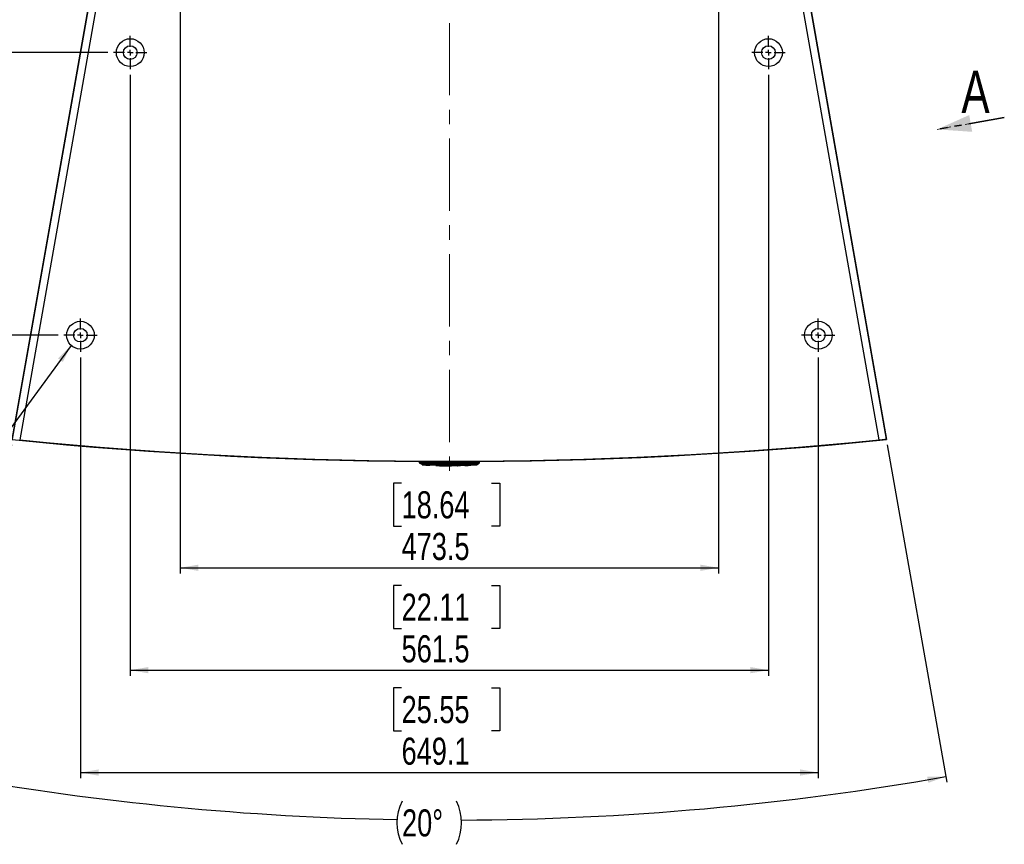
# Model space of a CAD drawing. Header units: millimetres. Extents: x 0 to 4205, y 0 to 2970.
# Tile 11 of 30: x 590 to 1456, y 1549 to 2274. Entities that reach past the tile are written whole.
import ezdxf

# ---------------------------------------------------------------- set-up
doc = ezdxf.new("R2010")
doc.units = ezdxf.units.MM
doc.header["$LTSCALE"] = 5
for name, pattern in [('CENTERX2', [20.32, 12.7, -2.54, 2.54, -2.54]), ('HIDDEN', [1.905, 1.27, -0.635]), ('PHANTOM', [12.7, 6.35, -1.27, 1.27, -1.27, 1.27, -1.27])]:
    doc.linetypes.add(name, pattern=pattern)
doc.layers.add('SLD-0', color=7, linetype='Continuous')
doc.styles.add('SLDTEXTSTYLE0', font='TXT', dxfattribs={"width": 0.75})
doc.dimstyles.new('SLDDIMSTYLE0', dxfattribs={"dimtxt": 23.8125, "dimasz": 16, "dimexe": 0, "dimexo": 0.0625, "dimgap": 5.953125, "dimtad": 0, "dimtih": 1, "dimtoh": 1, "dimdec": 1, "dimrnd": 1e-09, "dimzin": 12, "dimdsep": 46, "dimtxsty": 'SLDTEXTSTYLE0', "dimsah": 1, "dimcen": 0.09, "dimadec": 0, "dimazin": 3, "dimtfac": 1, "dimtdec": 1, "dimtofl": 0, "dimtmove": 0, "dimatfit": 3, "dimfxl": 1, "dimfrac": 2, "dimtolj": 1, "dimtzin": 12, "dimarcsym": 0})
doc.dimstyles.new('SLDDIMSTYLE2', dxfattribs={"dimtxt": 23.8125, "dimasz": 16, "dimexe": 0, "dimexo": 0.0625, "dimgap": 5.953125, "dimtad": 0, "dimtih": 1, "dimtoh": 1, "dimdec": 4, "dimlfac": 5, "dimzin": 12, "dimdsep": 46, "dimtxsty": 'SLDTEXTSTYLE0', "dimsah": 1, "dimcen": 0.09, "dimadec": 0, "dimazin": 3, "dimtfac": 1, "dimtdec": 0, "dimtofl": 0, "dimtmove": 0, "dimatfit": 3, "dimfxl": 1, "dimfrac": 2, "dimtolj": 1, "dimtzin": 12, "dimarcsym": 0})
doc.dimstyles.new('SLDDIMSTYLE3', dxfattribs={"dimtxt": 23.8125, "dimasz": 16, "dimexe": 0, "dimexo": 0.0625, "dimgap": 5.953125, "dimtad": 0, "dimtih": 1, "dimtoh": 1, "dimdec": 1, "dimrnd": 1e-09, "dimzin": 4, "dimdsep": 46, "dimtxsty": 'SLDTEXTSTYLE0', "dimsah": 1, "dimcen": 0.09, "dimadec": 0, "dimazin": 1, "dimtfac": 1, "dimtdec": 1, "dimtofl": 0, "dimtmove": 0, "dimatfit": 3, "dimfxl": 1, "dimfrac": 2, "dimtolj": 1, "dimtzin": 12, "dimarcsym": 0})
doc.dimstyles.new('SLDDIMSTYLE4', dxfattribs={"dimtxt": 0.18, "dimasz": 16, "dimexe": 0, "dimexo": 0.0625, "dimgap": 0, "dimtad": 0, "dimtih": 1, "dimtoh": 1, "dimdec": 0, "dimrnd": 1e-09, "dimzin": 0, "dimdsep": 46, "dimtxsty": 'Standard', "dimsah": 1, "dimcen": 0.09, "dimadec": 0, "dimazin": 0, "dimtfac": 16, "dimtdec": 0, "dimtofl": 0, "dimtmove": 0, "dimatfit": 3, "dimfxl": 1, "dimfrac": 2, "dimtolj": 1, "dimtzin": 0, "dimarcsym": 0})

# ---------------------------------------------------------------- blocks, each defined once
blk = doc.blocks.new('_D_6')
at = {"layer": 'SLD-0', "color": 7, "transparency": 16777216}
for p, q in [((582.5, 1900.4), (530.19, 1603.74)), ((1352.87, 1900.4), (1405.18, 1603.74))]:
    blk.add_line(p, q, dxfattribs=at)
for centre, radius, start, end in [((967.68, 4084.89), 2514.43, 260, 268.94986), ((967.68, 4084.89), 2514.43, 270.24469, 280), ((963.9, 1568.11), 42.3, 153.43495, 206.56505), ((936.12, 1568.11), 42.3, 333.43495, 26.56505)]:
    blk.add_arc(centre, radius, start, end, dxfattribs=at)
for points in [[(531.06, 1608.66), (546.35, 1603.22), (547.29, 1608.64)], [(1404.31, 1608.66), (1388.07, 1608.64), (1389.01, 1603.22)]]:
    blk.add_solid(points, dxfattribs=at)
at = {"layer": 'SLD-0', "color": 7, "transparency": 16777216, "insert": (926.07, 1579.89), "char_height": 23.812, "attachment_point": 1, "style": 'SLDTEXTSTYLE0'}
blk.add_mtext('20°', dxfattribs=at)
blk = doc.blocks.new('_D_8')
at = {"layer": 'SLD-0', "color": 7, "transparency": 16777216}
for p, q in [((730.91, 2474.86), (730.91, 1787.27)), ((1204.45, 2474.86), (1204.45, 1787.27)), ((925.67, 1866.68), (918.43, 1866.68)), ((918.43, 1866.68), (918.43, 1828.85)), ((1004.82, 1866.68), (1012.07, 1866.68)), ((1012.07, 1866.68), (1012.07, 1828.85)), ((918.43, 1828.85), (925.67, 1828.85)), ((1012.07, 1828.85), (1004.82, 1828.85)), ((730.91, 1792.27), (1204.45, 1792.27))]:
    blk.add_line(p, q, dxfattribs=at)
for points in [[(730.91, 1792.27), (746.91, 1789.52), (746.91, 1795.02)], [(1204.45, 1792.27), (1188.45, 1795.02), (1188.45, 1789.52)]]:
    blk.add_solid(points, dxfattribs=at)
at = {"layer": 'SLD-0', "color": 7, "transparency": 16777216, "char_height": 23.812, "attachment_point": 1, "style": 'SLDTEXTSTYLE0'}
for s, insert in [('18.64', (925.67, 1859.55)), ('473.5', (925.67, 1822.97))]:
    blk.add_mtext(s, dxfattribs=dict(at, insert=insert))
blk = doc.blocks.new('_D_9')
at = {"layer": 'SLD-0', "color": 7, "transparency": 16777216}
for p, q in [((686.95, 2225.51), (686.95, 1697.27)), ((1248.42, 2225.51), (1248.42, 1697.27)), ((925.67, 1776.68), (918.43, 1776.68)), ((918.43, 1776.68), (918.43, 1738.85)), ((1004.82, 1776.68), (1012.07, 1776.68)), ((1012.07, 1776.68), (1012.07, 1738.85)), ((918.43, 1738.85), (925.67, 1738.85)), ((1012.07, 1738.85), (1004.82, 1738.85)), ((686.95, 1702.27), (1248.42, 1702.27))]:
    blk.add_line(p, q, dxfattribs=at)
for points in [[(686.95, 1702.27), (702.95, 1699.52), (702.95, 1705.02)], [(1248.42, 1702.27), (1232.42, 1705.02), (1232.42, 1699.52)]]:
    blk.add_solid(points, dxfattribs=at)
at = {"layer": 'SLD-0', "color": 7, "transparency": 16777216, "char_height": 23.812, "attachment_point": 1, "style": 'SLDTEXTSTYLE0'}
for s, insert in [('22.11', (925.67, 1769.55)), ('561.5', (925.67, 1732.97))]:
    blk.add_mtext(s, dxfattribs=dict(at, insert=insert))
blk = doc.blocks.new('_D_10')
at = {"layer": 'SLD-0', "color": 7, "transparency": 16777216}
for p, q in [((643.14, 1977.07), (643.14, 1607.27)), ((1292.23, 1977.07), (1292.23, 1607.27)), ((925.67, 1686.68), (918.43, 1686.68)), ((918.43, 1686.68), (918.43, 1648.85)), ((1004.82, 1686.68), (1012.07, 1686.68)), ((1012.07, 1686.68), (1012.07, 1648.85)), ((918.43, 1648.85), (925.67, 1648.85)), ((1012.07, 1648.85), (1004.82, 1648.85)), ((643.14, 1612.27), (1292.23, 1612.27))]:
    blk.add_line(p, q, dxfattribs=at)
for points in [[(643.14, 1612.27), (659.14, 1609.52), (659.14, 1615.02)], [(1292.23, 1612.27), (1276.23, 1615.02), (1276.23, 1609.52)]]:
    blk.add_solid(points, dxfattribs=at)
at = {"layer": 'SLD-0', "color": 7, "transparency": 16777216, "char_height": 23.812, "attachment_point": 1, "style": 'SLDTEXTSTYLE0'}
for s, insert in [('25.55', (925.67, 1679.55)), ('649.1', (925.67, 1642.97))]:
    blk.add_mtext(s, dxfattribs=dict(at, insert=insert))
blk = doc.blocks.new('_D_12')
at = {"layer": 'SLD-0', "color": 7, "transparency": 16777216}
for p, q in [((947.99, 2522.8), (554.51, 2522.8)), ((559.51, 2522.8), (559.51, 2417.17)), ((538.39, 2412.34), (531.15, 2412.34)), ((531.15, 2412.34), (531.15, 2374.5)), ((617.55, 2412.34), (624.79, 2412.34)), ((624.79, 2412.34), (624.79, 2374.5)), ((531.15, 2374.5), (538.39, 2374.5)), ((624.79, 2374.5), (617.55, 2374.5)), ((559.51, 2245.2), (559.51, 2337.92)), ((667.25, 2245.2), (554.51, 2245.2))]:
    blk.add_line(p, q, dxfattribs=at)
for points in [[(559.51, 2522.8), (556.76, 2506.8), (562.26, 2506.8)], [(559.51, 2245.2), (562.26, 2261.2), (556.76, 2261.2)]]:
    blk.add_solid(points, dxfattribs=at)
at = {"layer": 'SLD-0', "color": 7, "transparency": 16777216, "char_height": 23.812, "attachment_point": 1, "style": 'SLDTEXTSTYLE0'}
for s, insert in [('10.93', (538.39, 2405.2)), ('2X', (487, 2368.62)), ('277.6', (538.39, 2368.62))]:
    blk.add_mtext(s, dxfattribs=dict(at, insert=insert))
blk = doc.blocks.new('_D_13')
at = {"layer": 'SLD-0', "color": 7, "transparency": 16777216}
for p, q in [((947.99, 2522.8), (438.01, 2522.8)), ((443.01, 2522.8), (443.01, 2268.85)), ((421.88, 2264.02), (414.64, 2264.02)), ((414.64, 2264.02), (414.64, 2226.18)), ((501.04, 2264.02), (508.28, 2264.02)), ((508.28, 2264.02), (508.28, 2226.18)), ((414.64, 2226.18), (421.88, 2226.18)), ((508.28, 2226.18), (501.04, 2226.18)), ((443.01, 1996.76), (443.01, 2189.61)), ((623.45, 1996.76), (438.01, 1996.76))]:
    blk.add_line(p, q, dxfattribs=at)
for points in [[(443.01, 2522.8), (440.26, 2506.8), (445.76, 2506.8)], [(443.01, 1996.76), (445.76, 2012.76), (440.26, 2012.76)]]:
    blk.add_solid(points, dxfattribs=at)
at = {"layer": 'SLD-0', "color": 7, "transparency": 16777216, "char_height": 23.812, "attachment_point": 1, "style": 'SLDTEXTSTYLE0'}
for s, insert in [('20.71', (421.88, 2256.88)), ('2X', (370.49, 2220.3)), ('526.0', (421.88, 2220.3))]:
    blk.add_mtext(s, dxfattribs=dict(at, insert=insert))
blk = doc.blocks.new('SW_CENTERMARKSYMBOL_3')
at = {"layer": 'SLD-0', "color": 0}
for p, q in [((0, 5), (0, 14.692)), ((-5, 0), (-14.692, 0)), ((0, 0), (-2.5, 0)), ((0, 0), (0, 2.5)), ((0, 0), (0, -2.5)), ((0, 0), (2.5, 0)), ((5, 0), (14.692, 0)), ((0, -5), (0, -14.692))]:
    blk.add_line(p, q, dxfattribs=at)
blk = doc.blocks.new('SW_CENTERMARKSYMBOL_4')
at = {"layer": 'SLD-0', "color": 0}
for p, q in [((0, 5), (0, 14.692)), ((-5, 0), (-14.692, 0)), ((0, 0), (-2.5, 0)), ((0, 0), (0, 2.5)), ((0, 0), (0, -2.5)), ((0, 0), (2.5, 0)), ((5, 0), (14.692, 0)), ((0, -5), (0, -14.692))]:
    blk.add_line(p, q, dxfattribs=at)
blk = doc.blocks.new('SW_CENTERMARKSYMBOL_5')
at = {"layer": 'SLD-0', "color": 0}
for p, q in [((0, 5), (0, 14.692)), ((-5, 0), (-14.692, 0)), ((0, 0), (-2.5, 0)), ((0, 0), (0, 2.5)), ((0, 0), (0, -2.5)), ((0, 0), (2.5, 0)), ((5, 0), (14.692, 0)), ((0, -5), (0, -14.692))]:
    blk.add_line(p, q, dxfattribs=at)
blk = doc.blocks.new('SW_CENTERMARKSYMBOL_6')
at = {"layer": 'SLD-0', "color": 0}
for p, q in [((0, 5), (0, 14.692)), ((-5, 0), (-14.692, 0)), ((0, 0), (-2.5, 0)), ((0, 0), (0, 2.5)), ((0, 0), (0, -2.5)), ((0, 0), (2.5, 0)), ((5, 0), (14.692, 0)), ((0, -5), (0, -14.692))]:
    blk.add_line(p, q, dxfattribs=at)
blk = doc.blocks.new('SW_PROJECTIONARROW_0')
at = {"color": 0, "linetype": 'HIDDEN', "lineweight": 18}
blk.add_line((1455.88, 2188.11), (1396.79, 2177.69), dxfattribs=at)
blk.add_line((1455.88, 2188.11), (1396.79, 2177.69), dxfattribs=at)
at = {"color": 0, "linetype": 'PHANTOM', "lineweight": 35}
blk.add_line((1455.88, 2188.11), (1396.79, 2177.69), dxfattribs=at)
at = {"color": 0, "linetype": 'Continuous', "lineweight": 25}
blk.add_solid([(1396.79, 2177.69), (1427.64, 2175.52), (1425.03, 2190.29)], dxfattribs=at)
blk.add_solid([(1396.79, 2177.69), (1427.64, 2175.52), (1425.03, 2190.29)], dxfattribs=at)
at = {"color": 0, "linetype": 'Continuous', "lineweight": 25, "insert": (1418.16, 2229.26), "char_height": 37.04, "attachment_point": 1, "style": 'SLDTEXTSTYLE0'}
blk.add_mtext('A', dxfattribs=at)
blk.add_mtext('A', dxfattribs=at)

msp = doc.modelspace()

# ---------------------------------------------------------------- linework, layer by layer
at = {"color": 7, "linetype": 'Continuous', "lineweight": 25}
for p, q in [((583.366953, 1905.32636), (699.852758, 2565.950328)), ((583.371543, 1905.352526), (699.852758, 2565.950328)), ((1235.513382, 2565.950328), (1351.999186, 1905.32636)), ((1235.513382, 2565.950328), (1351.994597, 1905.352526)), ((705.181055, 2559.600347), (589.702569, 1904.689365)), ((1345.66357, 1904.689365), (1230.185085, 2559.600347)), ((942.53707, 1885.041737), (941.130955, 1885.041737)), ((941.130955, 1885.041737), (941.15536, 1884.950661)), ((941.160556, 1884.93123), (941.155356, 1884.950661)), ((941.155369, 1884.950661), (941.231033, 1884.768092)), ((941.23099, 1884.768152), (941.158876, 1884.937518)), ((941.504799, 1884.374403), (941.514791, 1884.376192)), ((943.641199, 1882.942551), (941.504799, 1884.374403)), ((941.584571, 1885.041737), (941.584571, 1885.803723)), ((941.584571, 1885.803723), (993.781569, 1885.803723)), ((941.664232, 1884.402805), (941.705404, 1884.411418)), ((941.664232, 1884.402805), (943.739402, 1883.718693)), ((942.476413, 1884.411418), (942.881944, 1884.402805)), ((942.53707, 1884.950661), (942.53707, 1885.041737)), ((992.82907, 1885.041737), (942.53707, 1885.041737)), ((942.53707, 1884.950661), (942.889855, 1884.93123)), ((944.683908, 1883.718693), (942.881944, 1884.402805)), ((942.889855, 1884.93123), (992.476285, 1884.93123)), ((943.875434, 1883.695715), (943.739402, 1883.718693)), ((944.683908, 1883.718663), (944.68039, 1883.695715)), ((944.68039, 1883.695715), (956.173095, 1883.035534)), ((950.21345, 1882.39696), (950.213317, 1882.844889)), ((950.655224, 1882.716292), (950.665065, 1882.753008)), ((950.77438, 1882.844263), (964.22508, 1882.394933)), ((955.954724, 1882.292413), (950.775441, 1882.465207)), ((955.79587, 1882.601195), (955.816698, 1882.523471)), ((955.816666, 1882.439965), (955.79587, 1882.51757)), ((955.79587, 1882.509762), (955.820184, 1882.419013)), ((955.816685, 1882.439905), (955.816683, 1882.432067)), ((955.868098, 1882.322394), (955.816685, 1882.439905)), ((955.816719, 1882.652932), (955.816698, 1882.523471)), ((955.816698, 1882.523471), (955.865235, 1882.409)), ((955.870973, 1882.532531), (955.816719, 1882.652932)), ((955.92287, 1882.653111), (955.870973, 1882.532531)), ((956.217569, 1882.118129), (956.217568, 1882.112348)), ((964.225099, 1881.922507), (956.217569, 1882.118129)), ((956.217583, 1882.321977), (956.217575, 1882.21153)), ((956.217575, 1882.21153), (964.225089, 1882.015848)), ((964.225111, 1882.126235), (956.217583, 1882.321977)), ((964.786188, 1881.996238), (964.786184, 1881.920659)), ((964.78622, 1882.358187), (964.786196, 1882.141703)), ((965.723542, 1881.913208), (965.723538, 1881.988787)), ((965.792885, 1885.8042), (965.792875, 1885.803723)), ((966.284622, 1881.999486), (974.54818, 1882.073426)), ((969.384924, 1881.907695), (966.284626, 1881.906145)), ((969.384924, 1881.901913), (969.384924, 1881.907695)), ((969.573264, 1885.803723), (969.573255, 1885.8042)), ((975.109257, 1881.987416), (980.167158, 1882.391864)), ((975.109261, 1882.07277), (975.109257, 1881.987416)), ((981.68793, 1882.218265), (978.876899, 1882.288688)), ((979.272469, 1883.040124), (990.68575, 1883.695715)), ((980.684049, 1882.427239), (986.004368, 1882.700496)), ((986.521688, 1882.70139), (981.68793, 1882.218265)), ((992.484196, 1884.402805), (990.682232, 1883.718693)), ((990.68575, 1883.695715), (990.682232, 1883.718693)), ((991.626738, 1883.718663), (991.490705, 1883.695715)), ((991.613336, 1882.867747), (993.874755, 1884.383404)), ((991.626738, 1883.718693), (993.701907, 1884.402805)), ((992.476285, 1884.93123), (992.82907, 1884.950661)), ((992.484196, 1884.402805), (992.889727, 1884.411418)), ((994.235186, 1885.041737), (992.82907, 1885.041737)), ((992.82907, 1884.950661), (992.82907, 1885.041737)), ((993.660735, 1884.411418), (993.701907, 1884.402805)), ((993.781569, 1885.803723), (993.781569, 1885.041737)), ((993.861726, 1884.37336), (993.861612, 1884.373331)), ((994.129742, 1884.747946), (994.135149, 1884.768152)), ((994.210784, 1884.950661), (994.205583, 1884.93123)), ((994.21078, 1884.950661), (994.235186, 1885.041737))]:
    msp.add_line(p, q, dxfattribs=at)
at = {"color": 8, "linetype": 'Continuous', "lineweight": 25}
for p, q in [((941.514791, 1884.376192), (941.664232, 1884.402805)), ((994.205583, 1884.93123), (994.153038, 1884.801173))]:
    msp.add_line(p, q, dxfattribs=at)
at = {"color": 7, "linetype": 'Continuous', "lineweight": 25, "flags": 128}
msp.add_lwpolyline([(943.875434, 1883.695715), (943.874131, 1883.705788), (943.873618, 1883.711093), (943.872834, 1883.722627), (943.872754, 1883.725547), (943.872743, 1883.726263), (943.872741, 1883.726471), (943.872741, 1883.726501), (943.872741, 1883.726531), (943.872741, 1883.726531), (943.872743, 1883.726531), (943.874835, 1883.755409), (943.876669, 1883.75675), (943.878046, 1883.757019), (943.878849, 1883.757078), (943.879279, 1883.757078), (943.879728, 1883.757048), (943.881244, 1883.756959), (943.884284, 1883.75675), (943.894933, 1883.755946), (943.934493, 1883.752965), (944.086552, 1883.741313), (944.68039, 1883.695715)], dxfattribs=at)
at = {"color": 8, "linetype": 'Continuous', "lineweight": 25, "flags": 128}
for points in [[(964.225099, 1881.922507), (964.225169, 1881.928646), (964.225366, 1881.946051), (964.225685, 1881.974273), (964.226084, 1882.009589)], [(964.225111, 1882.126235), (964.225201, 1882.134193), (964.225413, 1882.152849), (964.22574, 1882.181727), (964.226174, 1882.220083), (964.226705, 1882.266962), (964.227319, 1882.321172), (964.228, 1882.381343), (964.228124, 1882.392281)], [(964.786188, 1881.996238), (964.716415, 1882.002586), (964.661395, 1882.015907)], [(975.109261, 1882.07277), (975.037508, 1882.077002), (974.972629, 1882.091486)]]:
    msp.add_lwpolyline(points, dxfattribs=at)
at = {"color": 7, "linetype": 'Continuous', "lineweight": 25}
for centre, radius in [((686.946827, 2245.199137), 12.192), ((1248.419313, 2245.199137), 12.192), ((686.946827, 2245.199137), 5.9944), ((1248.419313, 2245.199137), 5.9944), ((643.14061, 1996.761737), 12.192), ((643.14061, 1996.761737), 5.9944), ((1292.22553, 1996.761737), 12.192), ((1292.22553, 1996.761737), 5.9944)]:
    msp.add_circle(centre, radius, dxfattribs=at)
for centre, radius, start, end in [((967.68307, 5695.893751), 3810, 264.3064646, 275.6935354), ((967.68307, 5672.003929), 3786.2002, 265.008771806, 274.991228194), ((941.929035, 1885.007382), 0.762, 195, 236.169378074), ((863.13787, 1885.861147), 79.757408, 358.952304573, 359.331955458), ((967.68307, 2187.466219), 305.569056, 265.555909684, 266.72261628), ((950.238135, 1882.828042), 0.4318, 266.72256865, 345.000000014), ((956.23377, 1882.543839), 0.4318, 195, 267.849654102), ((967.68307, 2187.466219), 305.569056, 267.849784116, 270), ((964.790168, 1882.573422), 0.431737, 201.28204481, 269.472956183), ((967.68307, 2187.466219), 305.569056, 270, 270.319014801), ((969.382519, 1882.333696), 0.4318, 270.319108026, 290.131691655), ((981.68151, 1882.625697), 0.407483, 192.447652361, 270.902801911), ((967.68307, 2187.466219), 305.569056, 272.627345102, 274.44382389), ((993.467844, 1885.129168), 0.763831, 330.088395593, 344.981040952)]:
    msp.add_arc(centre, radius, start, end, dxfattribs=at)
at = {"color": 8, "linetype": 'Continuous', "lineweight": 25}
for centre, radius, start, end in [((965.726316, 1882.345085), 0.431885, 269.631990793, 304.982835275), ((993.469645, 1885.128456), 0.761915, 287.748535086, 330.067296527)]:
    msp.add_arc(centre, radius, start, end, dxfattribs=at)
at = {"color": 7, "linetype": 'Continuous', "lineweight": 25}
for points, knots in [([(1345.66357, 1904.689365), (1346.37738, 1904.760645), (1347.805044, 1904.90321), (1349.707079, 1905.094567), (1351.139632, 1905.239266), (1351.892998, 1905.315587), (1351.96919, 1905.323317), (1351.999186, 1905.32636)], [0, 0, 0, 0, 0.2154400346, 0.4308932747, 0.6460592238, 0.8606560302, 1, 1, 1, 1]), ([(941.15536, 1884.950661), (941.170583, 1884.955806), (941.194621, 1884.96393), (941.360368, 1884.967613), (941.548091, 1884.968713), (941.785684, 1884.967602), (942.11195, 1884.963976), (942.37218, 1884.955826), (942.53707, 1884.950661)], [0, 0, 0, 0, 0.2263423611, 0.357401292, 0.5000123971, 0.6424510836, 0.7734457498, 1, 1, 1, 1]), ([(941.160556, 1884.93123), (941.180858, 1884.872405), (941.222197, 1884.752622), (941.338846, 1884.598781), (941.487091, 1884.473794), (941.605727, 1884.426251), (941.664232, 1884.402805)], [0, 0, 0, 0, 0.2445145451, 0.4979007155, 0.7523921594, 1, 1, 1, 1]), ([(941.705404, 1884.411418), (941.721909, 1884.416459), (941.755782, 1884.426806), (941.936144, 1884.425276), (942.184303, 1884.426738), (942.380531, 1884.416446), (942.476413, 1884.411418)], [0, 0, 0, 0, 0.2435947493, 0.4999298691, 0.7556545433, 1, 1, 1, 1]), ([(942.476413, 1884.411418), (942.479747, 1884.432254), (942.486537, 1884.474686), (942.501503, 1884.60038), (942.518722, 1884.760749), (942.531032, 1884.888111), (942.537077, 1884.950661)], [0, 0, 0, 0, 0.2454639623, 0.4998781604, 0.7543800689, 1, 1, 1, 1]), ([(942.881944, 1884.402805), (944.038516, 1884.396955), (946.344154, 1884.385294), (949.797787, 1884.378445), (953.243277, 1884.374913), (956.662198, 1884.373875), (960.09645, 1884.374066), (963.586134, 1884.374335), (967.170188, 1884.374311), (972.005465, 1884.374303), (978.062434, 1884.373983), (985.288036, 1884.373257), (990.098808, 1884.393011), (992.484198, 1884.402805)], [0, 0, 0, 0, 0.0699566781, 0.1394593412, 0.2088848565, 0.2783440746, 0.3462361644, 0.4165872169, 0.4893978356, 0.5629969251, 0.7090207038, 0.8557198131, 1, 1, 1, 1]), ([(943.739402, 1883.718693), (943.717072, 1883.573957), (943.670164, 1883.269901), (943.646263, 1883.001896), (943.642936, 1882.962902), (943.641199, 1882.942551)], [0, 0, 0, 0, 0.3028085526, 0.6361316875, 1, 1, 1, 1]), ([(943.641199, 1882.942551), (943.69798, 1882.909659), (943.811541, 1882.843876), (943.941442, 1882.825179), (944.006391, 1882.815831)], [0, 0, 0, 0, 0.5000022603, 1, 1, 1, 1]), ([(944.683908, 1883.718693), (944.53454, 1883.729382), (944.310544, 1883.745412), (944.067641, 1883.763937), (943.956366, 1883.77608), (943.900434, 1883.777365), (943.849563, 1883.776374), (943.809927, 1883.773851), (943.774018, 1883.776102), (943.756712, 1883.776814), (943.749342, 1883.776947), (943.740543, 1883.777098), (943.725541, 1883.772495), (943.757146, 1883.743143), (943.746163, 1883.728009), (943.739402, 1883.718693)], [0, 0, 0, 0, 0.2501562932, 0.3751421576, 0.4063915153, 0.4375357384, 0.4686862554, 0.4999779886, 0.5312267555, 0.5526445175, 0.5589426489, 0.5624738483, 0.5936345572, 0.7498475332, 1, 1, 1, 1]), ([(944.006391, 1882.815831), (944.004077, 1882.835242), (943.99945, 1882.87406), (943.960544, 1883.166238), (943.903885, 1883.518719), (943.875434, 1883.695715)], [0, 0, 0, 0, 0.3324292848, 0.6647848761, 1, 1, 1, 1]), ([(990.682232, 1883.718693), (990.656907, 1883.716913), (990.416696, 1883.700033), (988.767319, 1883.586757), (985.906522, 1883.414341), (982.067659, 1883.23285), (978.10328, 1883.089978), (973.989724, 1882.99043), (970.001293, 1882.943185), (966.925509, 1882.939129), (964.340908, 1882.954766), (961.863891, 1882.986243), (959.051802, 1883.044588), (956.542956, 1883.117564), (954.529658, 1883.189952), (952.738577, 1883.262448), (950.77949, 1883.352392), (948.615588, 1883.467321), (946.761211, 1883.578999), (945.543476, 1883.659245), (944.931578, 1883.701378), (944.746347, 1883.714305), (944.683908, 1883.718663)], [0, 0, 0, 0, 0.0016545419, 0.015693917, 0.1077484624, 0.1884274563, 0.2661465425, 0.3662673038, 0.4565744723, 0.5260806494, 0.5667100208, 0.6250125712, 0.687516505, 0.7500085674, 0.7885790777, 0.8188059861, 0.8668278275, 0.9163860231, 0.9600261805, 0.9878984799, 0.9959207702, 1, 1, 1, 1]), ([(950.213321, 1882.844948), (950.221659, 1882.848447), (950.238381, 1882.855464), (950.367125, 1882.858403), (950.552197, 1882.855185), (950.698903, 1882.847982), (950.772234, 1882.844382)], [0, 0, 0, 0, 0.2491441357, 0.4996456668, 0.7498980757, 1, 1, 1, 1]), ([(950.775441, 1882.465207), (950.699529, 1882.469342), (950.604322, 1882.474528), (950.529458, 1882.477359), (950.514285, 1882.477933)], [0, 0, 0, 0, 0.7973379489, 1, 1, 1, 1]), ([(950.775365, 1882.465207), (950.775477, 1882.468452), (950.775709, 1882.47512), (950.779408, 1882.545178), (950.785116, 1882.650808), (950.790062, 1882.740803), (950.79246, 1882.78445)], [0, 0, 0, 0, 0.2441391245, 0.5016506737, 0.7583037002, 1, 1, 1, 1]), ([(955.79587, 1882.51757), (955.797008, 1882.517631), (955.799049, 1882.517742), (955.813128, 1882.517354), (955.81936, 1882.517182)], [0, 0, 0, 0, 0.5573780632, 1, 1, 1, 1]), ([(955.79587, 1882.51757), (955.79587, 1882.515463), (955.79587, 1882.511251), (955.79587, 1882.508935), (955.79587, 1882.509781), (955.79587, 1882.509791)], [0, 0, 0, 0, 0.4970090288, 0.9940389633, 1, 1, 1, 1]), ([(956.217575, 1882.21153), (956.151884, 1882.220702), (956.051205, 1882.234761), (955.934867, 1882.317048), (955.887463, 1882.379646), (955.865235, 1882.409)], [0, 0, 0, 0, 0.4992700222, 0.7651933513, 1, 1, 1, 1]), ([(955.868098, 1882.322394), (955.890299, 1882.293006), (955.937663, 1882.230308), (956.05308, 1882.146084), (956.152625, 1882.129167), (956.217569, 1882.118129)], [0, 0, 0, 0, 0.2346963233, 0.5007099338, 1, 1, 1, 1]), ([(956.217583, 1882.321977), (956.15371, 1882.334788), (956.055792, 1882.354427), (955.939016, 1882.440428), (955.89268, 1882.503148), (955.870973, 1882.532531)], [0, 0, 0, 0, 0.4992907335, 0.7654299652, 1, 1, 1, 1]), ([(964.225072, 1882.394278), (964.257158, 1882.394416), (964.31886, 1882.394683), (964.380458, 1882.408566), (964.413059, 1882.42571), (964.417913, 1882.443703), (964.419188, 1882.448428)], [0, 0, 0, 0, 0.325600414, 0.6261221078, 0.9018184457, 1, 1, 1, 1]), ([(964.225089, 1882.015848), (964.298605, 1882.014822), (964.445703, 1882.012769), (964.631246, 1882.007591), (964.760868, 1882.001717), (964.77775, 1881.998064), (964.786188, 1881.996238)], [0, 0, 0, 0, 0.2499657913, 0.5001546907, 0.7501495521, 1, 1, 1, 1]), ([(964.786184, 1881.920659), (964.777707, 1881.920156), (964.760743, 1881.91915), (964.631103, 1881.919182), (964.445481, 1881.920208), (964.298545, 1881.921741), (964.225099, 1881.922507)], [0, 0, 0, 0, 0.24996729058, 0.5002577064, 0.75020291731, 1, 1, 1, 1]), ([(964.786196, 1882.141703), (964.777759, 1882.138937), (964.760881, 1882.133404), (964.631208, 1882.127687), (964.445653, 1882.124711), (964.298614, 1882.125727), (964.225111, 1882.126235)], [0, 0, 0, 0, 0.2500011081, 0.5001092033, 0.7501137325, 1, 1, 1, 1]), ([(964.288984, 1882.014834), (964.310876, 1882.014314), (964.371557, 1882.012873), (964.459129, 1882.010388), (964.541565, 1882.00821), (964.599156, 1882.006779), (964.621179, 1882.007057), (964.63056, 1882.007175)], [0, 0, 0, 0, 0.1504229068, 0.4169514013, 0.6508319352, 0.8512613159, 1, 1, 1, 1]), ([(965.723538, 1881.988787), (965.731984, 1881.990493), (965.748877, 1881.993904), (965.878619, 1881.997648), (966.064121, 1881.999901), (966.211126, 1881.999624), (966.284622, 1881.999486)], [0, 0, 0, 0, 0.2500555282, 0.500160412, 0.7501026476, 1, 1, 1, 1]), ([(966.284626, 1881.906145), (966.210352, 1881.90654), (966.061722, 1881.907331), (965.945772, 1881.908626), (965.887765, 1881.909275)], [0, 0, 0, 0, 0.49971930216, 1, 1, 1, 1]), ([(969.474792, 1881.911867), (969.512097, 1881.923745), (969.587347, 1881.947704), (969.660436, 1881.994013), (969.686412, 1882.027906), (969.687974, 1882.029944)], [0, 0, 0, 0, 0.4802438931, 0.9687404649, 1, 1, 1, 1]), ([(974.54818, 1882.073426), (974.621704, 1882.074877), (974.768773, 1882.077781), (974.954281, 1882.078897), (975.083956, 1882.077408), (975.100826, 1882.074316), (975.109261, 1882.07277)], [0, 0, 0, 0, 0.2500402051, 0.5001531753, 0.7501018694, 1, 1, 1, 1]), ([(974.68139, 1882.07581), (974.716688, 1882.076122), (974.783978, 1882.076717), (974.862151, 1882.077337), (974.9076, 1882.077601), (974.920821, 1882.078293), (974.921203, 1882.078313)], [0, 0, 0, 0, 0.3697693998, 0.7048982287, 0.9914685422, 1, 1, 1, 1]), ([(974.83604, 1882.077747), (974.83738, 1882.076308), (974.872196, 1882.038916), (974.968659, 1881.999706), (975.063284, 1881.991515), (975.109257, 1881.987535)], [0, 0, 0, 0, 0.0201613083, 0.5239560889, 1, 1, 1, 1]), ([(980.167158, 1882.391864), (980.192778, 1882.394847), (980.244048, 1882.400817), (980.369744, 1882.410411), (980.519044, 1882.419661), (980.628799, 1882.424701), (980.684049, 1882.427239)], [0, 0, 0, 0, 0.2497799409, 0.4998432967, 0.7482242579, 1, 1, 1, 1]), ([(986.004368, 1882.700496), (986.050229, 1882.703133), (986.141839, 1882.7084), (986.270752, 1882.714083), (986.384305, 1882.717823), (986.474208, 1882.71917), (986.537208, 1882.718086), (986.56653, 1882.714637), (986.565537, 1882.709144), (986.536433, 1882.703998), (986.521854, 1882.70142)], [0, 0, 0, 0, 0.1251871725, 0.2500657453, 0.375041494, 0.4999939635, 0.6249102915, 0.7499131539, 0.8747196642, 1, 1, 1, 1]), ([(991.626738, 1883.718693), (991.62579, 1883.729382), (991.624367, 1883.745412), (991.61767, 1883.763937), (991.633131, 1883.77608), (991.622061, 1883.777365), (991.596416, 1883.776374), (991.556331, 1883.773851), (991.520754, 1883.776101), (991.489577, 1883.776814), (991.472405, 1883.776947), (991.449434, 1883.777098), (991.334767, 1883.772495), (991.074873, 1883.743141), (990.831842, 1883.728008), (990.682232, 1883.718693)], [0, 0, 0, 0, 0.2501541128, 0.3751369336, 0.406385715, 0.4375288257, 0.4686791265, 0.4999745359, 0.5312248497, 0.5526328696, 0.5589423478, 0.5624693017, 0.5936351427, 0.7498416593, 1, 1, 1, 1]), ([(990.68575, 1883.695715), (990.729593, 1883.699051), (990.796364, 1883.70413), (990.913079, 1883.713282), (990.998585, 1883.719156), (991.064182, 1883.72515), (991.080752, 1883.7259), (991.084902, 1883.726512), (991.085982, 1883.726454), (991.086255, 1883.726533), (991.086333, 1883.726531), (991.211309, 1883.726962), (991.342171, 1883.746521), (991.474643, 1883.756521), (991.483185, 1883.756967), (991.485416, 1883.757075), (991.486108, 1883.757087), (991.486525, 1883.757022), (991.486627, 1883.756938), (991.487149, 1883.756564), (991.487824, 1883.755208), (991.489968, 1883.750175), (991.493588, 1883.729902), (991.491983, 1883.710868), (991.490705, 1883.695715)], [0, 0, 0, 0, 0.0820881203, 0.1250180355, 0.2185645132, 0.2420717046, 0.2479963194, 0.2495029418, 0.2498905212, 0.2499953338, 0.250024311, 0.250037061, 0.4833789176, 0.495274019, 0.4985354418, 0.4995504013, 0.499923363, 0.5002413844, 0.5012024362, 0.5031059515, 0.5097553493, 0.5344661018, 0.6293761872, 1, 1, 1, 1]), ([(991.490705, 1883.695715), (991.462254, 1883.51872), (991.405595, 1883.166242), (991.366685, 1882.87406), (991.362061, 1882.835242), (991.359748, 1882.815831)], [0, 0, 0, 0, 0.3352190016, 0.667573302, 1, 1, 1, 1]), ([(991.359748, 1882.815831), (991.424698, 1882.825179), (991.554598, 1882.843876), (991.66816, 1882.909659), (991.724941, 1882.942551)], [0, 0, 0, 0, 0.4999977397, 1, 1, 1, 1]), ([(991.724941, 1882.942551), (991.724607, 1882.972943), (991.72394, 1883.033733), (991.659141, 1883.490337), (991.626738, 1883.718663)], [0, 0, 0, 0, 0.4999485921, 1, 1, 1, 1]), ([(992.476285, 1884.93123), (992.477052, 1884.872406), (992.478614, 1884.752629), (992.480819, 1884.598776), (992.482784, 1884.473788), (992.483729, 1884.42625), (992.484196, 1884.402805)], [0, 0, 0, 0, 0.2445135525, 0.4978808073, 0.7523676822, 1, 1, 1, 1]), ([(992.82907, 1884.950661), (992.9938, 1884.955806), (993.253912, 1884.96393), (993.580253, 1884.967613), (993.817914, 1884.968713), (994.00562, 1884.967602), (994.171468, 1884.963976), (994.195532, 1884.955826), (994.21078, 1884.950661)], [0, 0, 0, 0, 0.2263393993, 0.3573949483, 0.5000121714, 0.6424415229, 0.7734286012, 1, 1, 1, 1]), ([(992.889727, 1884.411418), (992.886392, 1884.432266), (992.879599, 1884.474726), (992.864638, 1884.600411), (992.847422, 1884.760795), (992.835115, 1884.888133), (992.829072, 1884.950661)], [0, 0, 0, 0, 0.2455095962, 0.5000024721, 0.7544791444, 1, 1, 1, 1]), ([(992.889727, 1884.411418), (992.985348, 1884.416459), (993.181597, 1884.426806), (993.429496, 1884.425276), (993.609764, 1884.426738), (993.644008, 1884.416446), (993.660739, 1884.411418)], [0, 0, 0, 0, 0.2435828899, 0.4999224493, 0.7556599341, 1, 1, 1, 1]), ([(993.660739, 1884.411418), (993.723821, 1884.432256), (993.852294, 1884.474696), (994.015315, 1884.600369), (994.144127, 1884.760751), (994.188822, 1884.888112), (994.210773, 1884.950661)], [0, 0, 0, 0, 0.245448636, 0.4998865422, 0.7543833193, 1, 1, 1, 1]), ([(993.859962, 1884.375357), (993.905336, 1884.408966), (994.002979, 1884.481291), (994.113041, 1884.634461), (994.154106, 1884.755168), (994.174351, 1884.814673)], [0, 0, 0, 0, 0.3056171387, 0.6576865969, 1, 1, 1, 1])]:
    msp.add_open_spline(points, degree=3, knots=knots, dxfattribs=at)
at = {"color": 8, "linetype": 'Continuous', "lineweight": 25}
for points, knots in [([(941.231033, 1884.768092), (941.27003, 1884.711695), (941.348015, 1884.598913), (941.514524, 1884.475045), (941.642545, 1884.432371), (941.705404, 1884.411418)], [0, 0, 0, 0, 0.33735655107, 0.6746375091, 1, 1, 1, 1]), ([(956.173095, 1883.035534), (960.008927, 1882.94142), (967.680589, 1882.753192), (975.388717, 1882.815258), (979.245994, 1883.038591), (979.272469, 1883.040124)], [0, 0, 0, 0, 0.4982782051, 0.9965563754, 1, 1, 1, 1]), ([(964.786186, 1881.920659), (964.739941, 1881.923678), (964.669304, 1881.928288), (964.609557, 1881.964685), (964.588925, 1881.977254)], [0, 0, 0, 0, 0.6546818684, 1, 1, 1, 1]), ([(965.887765, 1881.909275), (965.84068, 1881.90996), (965.746537, 1881.91133), (965.731205, 1881.912583), (965.723542, 1881.913208)], [0, 0, 0, 0, 0.500141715, 1, 1, 1, 1]), ([(986.309818, 1882.761889), (986.336502, 1882.74533), (986.401918, 1882.704736), (986.477173, 1882.702635), (986.521729, 1882.70139)], [0, 0, 0, 0, 0.4079279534, 1, 1, 1, 1]), ([(993.701907, 1884.402805), (993.718659, 1884.396962), (993.752053, 1884.385315), (993.78932, 1884.378366), (993.817624, 1884.374846), (993.837438, 1884.373665), (993.851393, 1884.373722), (993.859314, 1884.373756), (993.862645, 1884.373349), (993.86183, 1884.373359), (993.861726, 1884.37336)], [0, 0, 0, 0, 0.1399090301, 0.278893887, 0.4177197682, 0.5571368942, 0.693492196, 0.8340992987, 0.9789585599, 1, 1, 1, 1])]:
    msp.add_open_spline(points, degree=3, knots=knots, dxfattribs=at)
at = {"layer": 'SLD-0', "color": 7, "linetype": 'CENTERX2', "lineweight": 18}
msp.add_line((967.68307, 2575.950337), (967.68307, 1867.963413), dxfattribs=at)
at = {"layer": 'SLD-0', "color": 7}
for p, q in [((583.015429, 1905.060479), (699.60104, 2566.250337)), ((1235.7651, 2566.250337), (1352.350711, 1905.060479))]:
    msp.add_line(p, q, dxfattribs=at)
msp.add_arc((967.68307, 5695.893751), 3810.3, 264.205851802, 275.794148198, dxfattribs=at)

# ---------------------------------------------------------------- block references
at = {"color": 7, "linetype": 'Continuous', "lineweight": 25}
msp.add_blockref('SW_PROJECTIONARROW_0', (0, 0), dxfattribs=at)
at = {"layer": 'SLD-0', "color": 7}
for name, p in [('SW_CENTERMARKSYMBOL_4', (686.946827, 2245.199137)), ('SW_CENTERMARKSYMBOL_3', (1248.419313, 2245.199137)), ('SW_CENTERMARKSYMBOL_5', (643.14061, 1996.761737)), ('SW_CENTERMARKSYMBOL_6', (1292.22553, 1996.761737))]:
    msp.add_blockref(name, p, dxfattribs=at)

# ---------------------------------------------------------------- dimensions: what is measured, and where the dimension line sits
dim = msp.add_angular_dim_2l(base=(921.600139, 1568.110622), line1=((1235.51337, 2565.950337), (1351.9992, 1905.326365)), line2=((583.366939, 1905.326365), (699.85277, 2565.950337)), text='(<>)', dimstyle='SLDDIMSTYLE2', dxfattribs=at)
dim.commit()
dim.dimension.update_dxf_attribs({"geometry": '_D_6', "text_midpoint": (950.010798, 1570.524946), "dimtype": 162})
for base, p2, dimstyle, picture, middle in [((443.006561, 1996.761737), (628.44861, 1996.761737), 'SLDDIMSTYLE3', '_D_13', (443.006561, 2229.22738)), ((559.514613, 2245.199137), (672.254827, 2245.199137), 'SLDDIMSTYLE0', '_D_12', (559.514613, 2377.544381))]:
    dim = msp.add_linear_dim(base=base, p1=(952.99107, 2522.795737), p2=p2, angle=90, text='2X<>', dimstyle=dimstyle, dxfattribs=at)
    dim.commit()
    dim.dimension.update_dxf_attribs({"geometry": picture, "text_midpoint": middle, "dimtype": 160})
for base, p1, p2, picture, middle in [((1204.451863, 1831.891999), (730.914277, 2479.858937), (1204.451863, 2479.858937), '_D_8', (965.247091, 1831.891999)), ((1248.419313, 1741.891999), (686.946827, 2230.507137), (1248.419313, 2230.507137), '_D_9', (965.247091, 1741.891999)), ((1292.22553, 1651.891999), (643.14061, 1982.069737), (1292.22553, 1982.069737), '_D_10', (965.247091, 1651.891999))]:
    dim = msp.add_linear_dim(base=base, p1=p1, p2=p2, dimstyle='SLDDIMSTYLE0', dxfattribs=at)
    dim.commit()
    dim.dimension.update_dxf_attribs({"geometry": picture, "text_midpoint": middle, "dimtype": 160})

# ---------------------------------------------------------------- leaders
msp.add_leader([(634.992758, 1987.692153), (515.433359, 1824.84615)], dimstyle='SLDDIMSTYLE4', dxfattribs=at)

doc.saveas('drawing.dxf')
